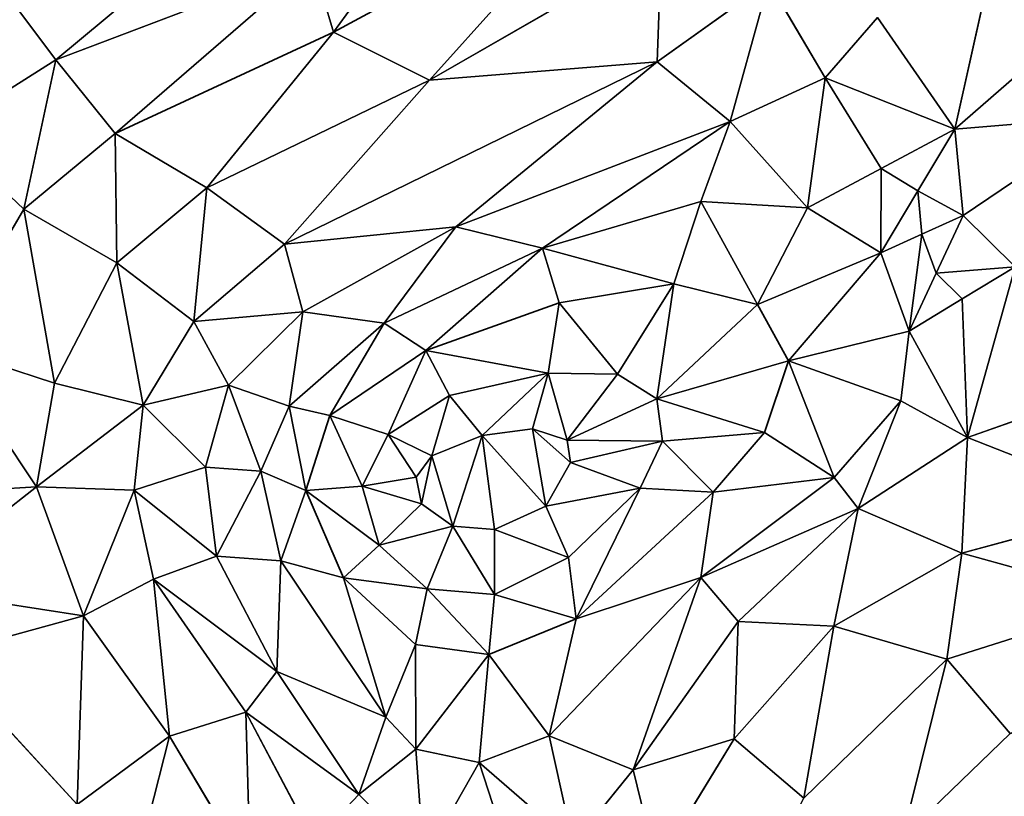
# Model space of a CAD drawing. Header units: feet. Extents: x 45583 to 45902, y 131989 to 132204.
# Tile 3 of 11: x 45663 to 45763, y 132037 to 132116. Entities that reach past the tile are written whole.
import ezdxf

# ---------------------------------------------------------------- set-up
doc = ezdxf.new("R2010")
doc.units = ezdxf.units.FT
doc.header["$MEASUREMENT"] = 0
doc.layers.add('C-TINN', color=182, linetype='Continuous')
doc.layers.add('C-Topo-Majr-E', color=34, linetype='Continuous', lineweight=35)
doc.layers.add('C-Topo-Minr-E', color=94, linetype='Continuous', lineweight=25)

msp = doc.modelspace()

# ---------------------------------------------------------------- linework, layer by layer
at = {"layer": 'C-TINN', "linetype": 'Continuous'}
for p, q in [((45722.503, 132129.162, 930), (45695.198, 132114.399, 930)), ((45695.198, 132114.399, 930), (45722.503, 132129.162, 930)), ((45722.503, 132129.162, 930), (45704.914, 132109.545, 931)), ((45704.914, 132109.545, 931), (45722.503, 132129.162, 930)), ((45695.198, 132114.399, 930), (45704.937, 132127.744, 929)), ((45704.937, 132127.744, 929), (45695.198, 132114.399, 930)), ((45762.852, 132126.037, 934), (45758.061, 132104.59, 934)), ((45758.061, 132104.59, 934), (45762.852, 132126.037, 934)), ((45667.108, 132111.606, 929), (45682.016, 132124.001, 928)), ((45682.016, 132124.001, 928), (45667.108, 132111.606, 929)), ((45728.371, 132123.067, 931), (45704.914, 132109.545, 931)), ((45704.914, 132109.545, 931), (45728.371, 132123.067, 931)), ((45728.371, 132123.067, 931), (45727.954, 132111.397, 932)), ((45727.954, 132111.397, 932), (45728.371, 132123.067, 931)), ((45693.124, 132121.465, 929), (45667.108, 132111.606, 929)), ((45667.108, 132111.606, 929), (45693.124, 132121.465, 929)), ((45673.108, 132104.134, 930), (45693.124, 132121.465, 929)), ((45693.124, 132121.465, 929), (45673.108, 132104.134, 930)), ((45695.198, 132114.399, 930), (45693.124, 132121.465, 929)), ((45693.124, 132121.465, 929), (45695.198, 132114.399, 930)), ((45739.243, 132119.477, 932), (45727.954, 132111.397, 932)), ((45727.954, 132111.397, 932), (45739.243, 132119.477, 932)), ((45739.243, 132119.477, 932), (45735.338, 132105.347, 933)), ((45735.338, 132105.347, 933), (45739.243, 132119.477, 932)), ((45739.243, 132119.477, 932), (45744.953, 132109.794, 933)), ((45744.953, 132109.794, 933), (45739.243, 132119.477, 932)), ((45662.616, 132117.564, 928), (45667.108, 132111.606, 929)), ((45667.108, 132111.606, 929), (45662.616, 132117.564, 928)), ((45750.22, 132115.876, 933), (45744.953, 132109.794, 933)), ((45744.953, 132109.794, 933), (45750.22, 132115.876, 933)), ((45750.22, 132115.876, 933), (45758.061, 132104.59, 934)), ((45758.061, 132104.59, 934), (45750.22, 132115.876, 933)), ((45770.803, 132115.719, 935), (45758.061, 132104.59, 934)), ((45758.061, 132104.59, 934), (45770.803, 132115.719, 935)), ((45695.198, 132114.399, 930), (45673.108, 132104.134, 930)), ((45673.108, 132104.134, 930), (45695.198, 132114.399, 930)), ((45695.198, 132114.399, 930), (45682.387, 132098.646, 931)), ((45682.387, 132098.646, 931), (45695.198, 132114.399, 930)), ((45695.198, 132114.399, 930), (45704.914, 132109.545, 931)), ((45704.914, 132109.545, 931), (45695.198, 132114.399, 930)), ((45667.108, 132111.606, 929), (45655.577, 132104.284, 929)), ((45655.577, 132104.284, 929), (45667.108, 132111.606, 929)), ((45663.89, 132096.492, 930), (45667.108, 132111.606, 929)), ((45667.108, 132111.606, 929), (45663.89, 132096.492, 930)), ((45673.108, 132104.134, 930), (45667.108, 132111.606, 929)), ((45667.108, 132111.606, 929), (45673.108, 132104.134, 930)), ((45727.954, 132111.397, 932), (45690.263, 132092.938, 932)), ((45690.263, 132092.938, 932), (45727.954, 132111.397, 932)), ((45704.914, 132109.545, 931), (45727.954, 132111.397, 932)), ((45727.954, 132111.397, 932), (45704.914, 132109.545, 931)), ((45727.954, 132111.397, 932), (45707.589, 132094.699, 933)), ((45707.589, 132094.699, 933), (45727.954, 132111.397, 932)), ((45735.338, 132105.347, 933), (45727.954, 132111.397, 932)), ((45727.954, 132111.397, 932), (45735.338, 132105.347, 933)), ((45704.914, 132109.545, 931), (45682.387, 132098.646, 931)), ((45682.387, 132098.646, 931), (45704.914, 132109.545, 931)), ((45704.914, 132109.545, 931), (45690.263, 132092.938, 932)), ((45690.263, 132092.938, 932), (45704.914, 132109.545, 931)), ((45744.953, 132109.794, 933), (45735.338, 132105.347, 933)), ((45735.338, 132105.347, 933), (45744.953, 132109.794, 933)), ((45744.953, 132109.794, 933), (45743.15, 132096.617, 934)), ((45743.15, 132096.617, 934), (45744.953, 132109.794, 933)), ((45750.606, 132100.604, 933.838), (45744.953, 132109.794, 933)), ((45758.061, 132104.59, 934), (45744.953, 132109.794, 933)), ((45744.953, 132109.794, 933), (45750.606, 132100.604, 933.838)), ((45744.953, 132109.794, 933), (45758.061, 132104.59, 934)), ((45735.338, 132105.347, 933), (45707.589, 132094.699, 933)), ((45707.589, 132094.699, 933), (45735.338, 132105.347, 933)), ((45716.35, 132092.542, 934), (45735.338, 132105.347, 933)), ((45735.338, 132105.347, 933), (45716.35, 132092.542, 934)), ((45732.36, 132097.254, 934), (45735.338, 132105.347, 933)), ((45735.338, 132105.347, 933), (45732.36, 132097.254, 934)), ((45743.15, 132096.617, 934), (45735.338, 132105.347, 933)), ((45735.338, 132105.347, 933), (45743.15, 132096.617, 934)), ((45773.796, 132105.92, 935), (45758.061, 132104.59, 934)), ((45758.061, 132104.59, 934), (45773.796, 132105.92, 935)), ((45773.796, 132105.92, 935), (45758.887, 132095.846, 934)), ((45758.887, 132095.846, 934), (45773.796, 132105.92, 935)), ((45663.89, 132096.492, 930), (45655.577, 132104.284, 929)), ((45655.577, 132104.284, 929), (45663.89, 132096.492, 930)), ((45758.061, 132104.59, 934), (45750.606, 132100.604, 933.838)), ((45750.606, 132100.604, 933.838), (45758.061, 132104.59, 934)), ((45754.313, 132098.332, 933.872), (45758.061, 132104.59, 934)), ((45758.061, 132104.59, 934), (45754.313, 132098.332, 933.872)), ((45758.061, 132104.59, 934), (45758.887, 132095.846, 934)), ((45758.887, 132095.846, 934), (45758.061, 132104.59, 934)), ((45673.108, 132104.134, 930), (45663.89, 132096.492, 930)), ((45663.89, 132096.492, 930), (45673.108, 132104.134, 930)), ((45682.387, 132098.646, 931), (45673.108, 132104.134, 930)), ((45673.108, 132104.134, 930), (45673.283, 132091.049, 931)), ((45673.108, 132104.134, 930), (45682.387, 132098.646, 931)), ((45673.283, 132091.049, 931), (45673.108, 132104.134, 930)), ((45743.15, 132096.617, 934), (45750.606, 132100.604, 933.838)), ((45750.606, 132100.604, 933.838), (45743.15, 132096.617, 934)), ((45750.566, 132092.073, 934), (45750.606, 132100.604, 933.838)), ((45750.606, 132100.604, 933.838), (45750.566, 132092.073, 934)), ((45754.313, 132098.332, 933.872), (45750.606, 132100.604, 933.838)), ((45750.606, 132100.604, 933.838), (45754.313, 132098.332, 933.872)), ((45682.387, 132098.646, 931), (45673.283, 132091.049, 931)), ((45673.283, 132091.049, 931), (45682.387, 132098.646, 931)), ((45682.387, 132098.646, 931), (45681.081, 132085.121, 932)), ((45681.081, 132085.121, 932), (45682.387, 132098.646, 931)), ((45682.387, 132098.646, 931), (45690.263, 132092.938, 932)), ((45690.263, 132092.938, 932), (45682.387, 132098.646, 931)), ((45754.313, 132098.332, 933.872), (45750.566, 132092.073, 934)), ((45750.566, 132092.073, 934), (45754.313, 132098.332, 933.872)), ((45754.726, 132093.96, 933.906), (45754.313, 132098.332, 933.872)), ((45754.313, 132098.332, 933.872), (45758.887, 132095.846, 934)), ((45758.887, 132095.846, 934), (45754.313, 132098.332, 933.872)), ((45754.313, 132098.332, 933.872), (45754.726, 132093.96, 933.906)), ((45732.36, 132097.254, 934), (45716.35, 132092.542, 934)), ((45716.35, 132092.542, 934), (45732.36, 132097.254, 934)), ((45729.624, 132088.929, 935), (45732.36, 132097.254, 934)), ((45732.36, 132097.254, 934), (45729.624, 132088.929, 935)), ((45738.104, 132086.855, 935), (45732.36, 132097.254, 934)), ((45732.36, 132097.254, 934), (45738.104, 132086.855, 935)), ((45743.15, 132096.617, 934), (45732.36, 132097.254, 934)), ((45732.36, 132097.254, 934), (45743.15, 132096.617, 934)), ((45663.89, 132096.492, 930), (45655.713, 132082.541, 930)), ((45655.713, 132082.541, 930), (45663.89, 132096.492, 930)), ((45673.283, 132091.049, 931), (45663.89, 132096.492, 930)), ((45663.89, 132096.492, 930), (45666.987, 132078.892, 931)), ((45663.89, 132096.492, 930), (45673.283, 132091.049, 931)), ((45666.987, 132078.892, 931), (45663.89, 132096.492, 930)), ((45738.104, 132086.855, 935), (45743.15, 132096.617, 934)), ((45743.15, 132096.617, 934), (45738.104, 132086.855, 935)), ((45750.566, 132092.073, 934), (45743.15, 132096.617, 934)), ((45743.15, 132096.617, 934), (45750.566, 132092.073, 934)), ((45758.887, 132095.846, 934), (45754.726, 132093.96, 933.906)), ((45754.726, 132093.96, 933.906), (45758.887, 132095.846, 934)), ((45756.159, 132090.005, 933.938), (45758.887, 132095.846, 934)), ((45758.887, 132095.846, 934), (45756.159, 132090.005, 933.938)), ((45758.887, 132095.846, 934), (45764.179, 132090.672, 934)), ((45764.179, 132090.672, 934), (45758.887, 132095.846, 934)), ((45690.263, 132092.938, 932), (45707.589, 132094.699, 933)), ((45707.589, 132094.699, 933), (45690.263, 132092.938, 932)), ((45707.589, 132094.699, 933), (45692.103, 132086.107, 933)), ((45692.103, 132086.107, 933), (45707.589, 132094.699, 933)), ((45700.34, 132084.968, 934), (45707.589, 132094.699, 933)), ((45707.589, 132094.699, 933), (45700.34, 132084.968, 934)), ((45716.35, 132092.542, 934), (45707.589, 132094.699, 933)), ((45707.589, 132094.699, 933), (45716.35, 132092.542, 934)), ((45750.566, 132092.073, 934), (45754.726, 132093.96, 933.906)), ((45754.726, 132093.96, 933.906), (45750.566, 132092.073, 934)), ((45753.431, 132084.163, 934), (45754.726, 132093.96, 933.906)), ((45754.726, 132093.96, 933.906), (45753.431, 132084.163, 934)), ((45756.159, 132090.005, 933.938), (45754.726, 132093.96, 933.906)), ((45754.726, 132093.96, 933.906), (45756.159, 132090.005, 933.938)), ((45690.263, 132092.938, 932), (45681.081, 132085.121, 932)), ((45681.081, 132085.121, 932), (45690.263, 132092.938, 932)), ((45690.263, 132092.938, 932), (45692.103, 132086.107, 933)), ((45692.103, 132086.107, 933), (45690.263, 132092.938, 932)), ((45716.35, 132092.542, 934), (45700.34, 132084.968, 934)), ((45700.34, 132084.968, 934), (45716.35, 132092.542, 934)), ((45704.529, 132082.188, 935), (45716.35, 132092.542, 934)), ((45716.35, 132092.542, 934), (45704.529, 132082.188, 935)), ((45718.029, 132087.028, 935), (45716.35, 132092.542, 934)), ((45729.624, 132088.929, 935), (45716.35, 132092.542, 934)), ((45716.35, 132092.542, 934), (45718.029, 132087.028, 935)), ((45716.35, 132092.542, 934), (45729.624, 132088.929, 935)), ((45738.104, 132086.855, 935), (45750.566, 132092.073, 934)), ((45750.566, 132092.073, 934), (45738.104, 132086.855, 935)), ((45741.22, 132081.151, 935), (45750.566, 132092.073, 934)), ((45750.566, 132092.073, 934), (45741.22, 132081.151, 935)), ((45753.431, 132084.163, 934), (45750.566, 132092.073, 934)), ((45750.566, 132092.073, 934), (45753.431, 132084.163, 934)), ((45673.283, 132091.049, 931), (45666.987, 132078.892, 931)), ((45666.987, 132078.892, 931), (45673.283, 132091.049, 931)), ((45681.081, 132085.121, 932), (45673.283, 132091.049, 931)), ((45673.283, 132091.049, 931), (45675.955, 132076.645, 932)), ((45673.283, 132091.049, 931), (45681.081, 132085.121, 932)), ((45675.955, 132076.645, 932), (45673.283, 132091.049, 931)), ((45756.159, 132090.005, 933.938), (45764.179, 132090.672, 934)), ((45764.179, 132090.672, 934), (45756.159, 132090.005, 933.938)), ((45764.179, 132090.672, 934), (45758.805, 132087.417, 933.742)), ((45758.805, 132087.417, 933.742), (45764.179, 132090.672, 934)), ((45759.338, 132073.403, 933), (45764.179, 132090.672, 934)), ((45764.179, 132090.672, 934), (45759.338, 132073.403, 933)), ((45753.431, 132084.163, 934), (45756.159, 132090.005, 933.938)), ((45756.159, 132090.005, 933.938), (45753.431, 132084.163, 934)), ((45758.805, 132087.417, 933.742), (45756.159, 132090.005, 933.938)), ((45756.159, 132090.005, 933.938), (45758.805, 132087.417, 933.742)), ((45718.029, 132087.028, 935), (45729.624, 132088.929, 935)), ((45729.624, 132088.929, 935), (45718.029, 132087.028, 935)), ((45723.949, 132079.797, 936), (45729.624, 132088.929, 935)), ((45729.624, 132088.929, 935), (45723.949, 132079.797, 936)), ((45729.624, 132088.929, 935), (45727.915, 132077.307, 936)), ((45727.915, 132077.307, 936), (45729.624, 132088.929, 935)), ((45729.624, 132088.929, 935), (45738.104, 132086.855, 935)), ((45738.104, 132086.855, 935), (45729.624, 132088.929, 935)), ((45758.805, 132087.417, 933.742), (45753.431, 132084.163, 934)), ((45753.431, 132084.163, 934), (45758.805, 132087.417, 933.742)), ((45759.338, 132073.403, 933), (45758.805, 132087.417, 933.742)), ((45758.805, 132087.417, 933.742), (45759.338, 132073.403, 933)), ((45704.529, 132082.188, 935), (45718.029, 132087.028, 935)), ((45718.029, 132087.028, 935), (45704.529, 132082.188, 935)), ((45716.923, 132079.91, 936), (45718.029, 132087.028, 935)), ((45718.029, 132087.028, 935), (45716.923, 132079.91, 936)), ((45718.029, 132087.028, 935), (45723.949, 132079.797, 936)), ((45723.949, 132079.797, 936), (45718.029, 132087.028, 935)), ((45727.915, 132077.307, 936), (45738.104, 132086.855, 935)), ((45738.104, 132086.855, 935), (45727.915, 132077.307, 936)), ((45738.104, 132086.855, 935), (45741.22, 132081.151, 935)), ((45741.22, 132081.151, 935), (45738.104, 132086.855, 935)), ((45692.103, 132086.107, 933), (45681.081, 132085.121, 932)), ((45681.081, 132085.121, 932), (45692.103, 132086.107, 933)), ((45692.103, 132086.107, 933), (45684.595, 132078.683, 933)), ((45684.595, 132078.683, 933), (45692.103, 132086.107, 933)), ((45690.733, 132076.553, 934), (45692.103, 132086.107, 933)), ((45692.103, 132086.107, 933), (45690.733, 132076.553, 934)), ((45700.34, 132084.968, 934), (45692.103, 132086.107, 933)), ((45692.103, 132086.107, 933), (45700.34, 132084.968, 934)), ((45681.081, 132085.121, 932), (45675.955, 132076.645, 932)), ((45675.955, 132076.645, 932), (45681.081, 132085.121, 932)), ((45681.081, 132085.121, 932), (45684.595, 132078.683, 933)), ((45684.595, 132078.683, 933), (45681.081, 132085.121, 932)), ((45700.34, 132084.968, 934), (45690.733, 132076.553, 934)), ((45690.733, 132076.553, 934), (45700.34, 132084.968, 934)), ((45694.838, 132075.621, 935), (45700.34, 132084.968, 934)), ((45700.34, 132084.968, 934), (45694.838, 132075.621, 935)), ((45704.529, 132082.188, 935), (45700.34, 132084.968, 934)), ((45700.34, 132084.968, 934), (45704.529, 132082.188, 935)), ((45741.22, 132081.151, 935), (45753.431, 132084.163, 934)), ((45753.431, 132084.163, 934), (45741.22, 132081.151, 935)), ((45752.588, 132077.094, 934), (45753.431, 132084.163, 934)), ((45753.431, 132084.163, 934), (45752.588, 132077.094, 934)), ((45753.431, 132084.163, 934), (45759.338, 132073.403, 933)), ((45759.338, 132073.403, 933), (45753.431, 132084.163, 934)), ((45666.987, 132078.892, 931), (45655.713, 132082.541, 930)), ((45655.713, 132082.541, 930), (45665.168, 132068.413, 931)), ((45655.713, 132082.541, 930), (45666.987, 132078.892, 931)), ((45665.168, 132068.413, 931), (45655.713, 132082.541, 930)), ((45694.838, 132075.621, 935), (45704.529, 132082.188, 935)), ((45704.529, 132082.188, 935), (45694.838, 132075.621, 935)), ((45700.719, 132073.686, 936), (45704.529, 132082.188, 935)), ((45704.529, 132082.188, 935), (45700.719, 132073.686, 936)), ((45704.529, 132082.188, 935), (45716.923, 132079.91, 936)), ((45704.529, 132082.188, 935), (45706.951, 132077.647, 936)), ((45716.923, 132079.91, 936), (45704.529, 132082.188, 935)), ((45706.951, 132077.647, 936), (45704.529, 132082.188, 935)), ((45727.915, 132077.307, 936), (45741.22, 132081.151, 935)), ((45741.22, 132081.151, 935), (45727.915, 132077.307, 936)), ((45741.22, 132081.151, 935), (45738.797, 132073.892, 935)), ((45738.797, 132073.892, 935), (45741.22, 132081.151, 935)), ((45741.22, 132081.151, 935), (45745.846, 132069.33, 934)), ((45752.588, 132077.094, 934), (45741.22, 132081.151, 935)), ((45745.846, 132069.33, 934), (45741.22, 132081.151, 935)), ((45741.22, 132081.151, 935), (45752.588, 132077.094, 934)), ((45706.951, 132077.647, 936), (45716.923, 132079.91, 936)), ((45716.923, 132079.91, 936), (45706.951, 132077.647, 936)), ((45710.237, 132073.58, 937), (45716.923, 132079.91, 936)), ((45716.923, 132079.91, 936), (45710.237, 132073.58, 937)), ((45715.336, 132074.259, 937), (45716.923, 132079.91, 936)), ((45716.923, 132079.91, 936), (45715.336, 132074.259, 937)), ((45716.923, 132079.91, 936), (45723.949, 132079.797, 936)), ((45718.849, 132073.127, 937), (45716.923, 132079.91, 936)), ((45723.949, 132079.797, 936), (45716.923, 132079.91, 936)), ((45716.923, 132079.91, 936), (45718.849, 132073.127, 937)), ((45718.849, 132073.127, 937), (45723.949, 132079.797, 936)), ((45723.949, 132079.797, 936), (45718.849, 132073.127, 937)), ((45723.949, 132079.797, 936), (45727.915, 132077.307, 936)), ((45727.915, 132077.307, 936), (45723.949, 132079.797, 936)), ((45666.987, 132078.892, 931), (45665.168, 132068.413, 931)), ((45665.168, 132068.413, 931), (45666.987, 132078.892, 931)), ((45675.955, 132076.645, 932), (45666.987, 132078.892, 931)), ((45666.987, 132078.892, 931), (45675.955, 132076.645, 932)), ((45684.595, 132078.683, 933), (45675.955, 132076.645, 932)), ((45675.955, 132076.645, 932), (45684.595, 132078.683, 933)), ((45684.595, 132078.683, 933), (45682.267, 132070.395, 933)), ((45682.267, 132070.395, 933), (45684.595, 132078.683, 933)), ((45687.868, 132069.989, 934), (45684.595, 132078.683, 933)), ((45690.733, 132076.553, 934), (45684.595, 132078.683, 933)), ((45684.595, 132078.683, 933), (45687.868, 132069.989, 934)), ((45684.595, 132078.683, 933), (45690.733, 132076.553, 934)), ((45700.719, 132073.686, 936), (45706.951, 132077.647, 936)), ((45706.951, 132077.647, 936), (45700.719, 132073.686, 936)), ((45705.138, 132071.543, 937), (45706.951, 132077.647, 936)), ((45706.951, 132077.647, 936), (45705.138, 132071.543, 937)), ((45710.237, 132073.58, 937), (45706.951, 132077.647, 936)), ((45706.951, 132077.647, 936), (45710.237, 132073.58, 937)), ((45718.849, 132073.127, 937), (45727.915, 132077.307, 936)), ((45727.915, 132077.307, 936), (45718.849, 132073.127, 937)), ((45727.915, 132077.307, 936), (45738.797, 132073.892, 935)), ((45738.797, 132073.892, 935), (45727.915, 132077.307, 936)), ((45727.915, 132077.307, 936), (45728.481, 132073.007, 936)), ((45728.481, 132073.007, 936), (45727.915, 132077.307, 936)), ((45759.338, 132073.403, 933), (45770.572, 132077.345, 933)), ((45770.572, 132077.345, 933), (45759.338, 132073.403, 933)), ((45675.955, 132076.645, 932), (45665.168, 132068.413, 931)), ((45665.168, 132068.413, 931), (45675.955, 132076.645, 932)), ((45675.955, 132076.645, 932), (45675.052, 132068.077, 932)), ((45675.052, 132068.077, 932), (45675.955, 132076.645, 932)), ((45675.955, 132076.645, 932), (45682.267, 132070.395, 933)), ((45682.267, 132070.395, 933), (45675.955, 132076.645, 932)), ((45690.733, 132076.553, 934), (45687.868, 132069.989, 934)), ((45687.868, 132069.989, 934), (45690.733, 132076.553, 934)), ((45692.415, 132068.016, 935), (45690.733, 132076.553, 934)), ((45694.838, 132075.621, 935), (45690.733, 132076.553, 934)), ((45690.733, 132076.553, 934), (45692.415, 132068.016, 935)), ((45690.733, 132076.553, 934), (45694.838, 132075.621, 935)), ((45745.846, 132069.33, 934), (45752.588, 132077.094, 934)), ((45752.588, 132077.094, 934), (45745.846, 132069.33, 934)), ((45752.588, 132077.094, 934), (45748.287, 132066.201, 933)), ((45748.287, 132066.201, 933), (45752.588, 132077.094, 934)), ((45752.588, 132077.094, 934), (45759.338, 132073.403, 933)), ((45759.338, 132073.403, 933), (45752.588, 132077.094, 934)), ((45692.415, 132068.016, 935), (45694.838, 132075.621, 935)), ((45694.838, 132075.621, 935), (45692.415, 132068.016, 935)), ((45698.112, 132068.48, 936), (45694.838, 132075.621, 935)), ((45694.838, 132075.621, 935), (45700.719, 132073.686, 936)), ((45694.838, 132075.621, 935), (45698.112, 132068.48, 936)), ((45700.719, 132073.686, 936), (45694.838, 132075.621, 935)), ((45698.112, 132068.48, 936), (45700.719, 132073.686, 936)), ((45700.719, 132073.686, 936), (45698.112, 132068.48, 936)), ((45703.551, 132069.393, 937), (45700.719, 132073.686, 936)), ((45705.138, 132071.543, 937), (45700.719, 132073.686, 936)), ((45700.719, 132073.686, 936), (45703.551, 132069.393, 937)), ((45700.719, 132073.686, 936), (45705.138, 132071.543, 937)), ((45705.138, 132071.543, 937), (45710.237, 132073.58, 937)), ((45710.237, 132073.58, 937), (45705.138, 132071.543, 937)), ((45707.291, 132064.414, 937), (45710.237, 132073.58, 937)), ((45710.237, 132073.58, 937), (45707.291, 132064.414, 937)), ((45710.237, 132073.58, 937), (45715.336, 132074.259, 937)), ((45715.336, 132074.259, 937), (45710.237, 132073.58, 937)), ((45710.237, 132073.58, 937), (45716.696, 132066.451, 937)), ((45710.237, 132073.58, 937), (45711.483, 132064.074, 937)), ((45716.696, 132066.451, 937), (45710.237, 132073.58, 937)), ((45711.483, 132064.074, 937), (45710.237, 132073.58, 937)), ((45716.696, 132066.451, 937), (45715.336, 132074.259, 937)), ((45715.336, 132074.259, 937), (45718.849, 132073.127, 937)), ((45715.336, 132074.259, 937), (45719.189, 132070.864, 937)), ((45718.849, 132073.127, 937), (45715.336, 132074.259, 937)), ((45715.336, 132074.259, 937), (45716.696, 132066.451, 937)), ((45719.189, 132070.864, 937), (45715.336, 132074.259, 937)), ((45738.797, 132073.892, 935), (45728.481, 132073.007, 936)), ((45728.481, 132073.007, 936), (45738.797, 132073.892, 935)), ((45738.797, 132073.892, 935), (45733.605, 132067.843, 935)), ((45733.605, 132067.843, 935), (45738.797, 132073.892, 935)), ((45738.797, 132073.892, 935), (45745.846, 132069.33, 934)), ((45745.846, 132069.33, 934), (45738.797, 132073.892, 935)), ((45748.287, 132066.201, 933), (45759.338, 132073.403, 933)), ((45759.338, 132073.403, 933), (45748.287, 132066.201, 933)), ((45758.773, 132061.701, 932), (45759.338, 132073.403, 933)), ((45759.338, 132073.403, 933), (45758.773, 132061.701, 932)), ((45759.338, 132073.403, 933), (45776.686, 132066.512, 932)), ((45776.686, 132066.512, 932), (45759.338, 132073.403, 933)), ((45719.189, 132070.864, 937), (45718.849, 132073.127, 937)), ((45718.849, 132073.127, 937), (45728.481, 132073.007, 936)), ((45718.849, 132073.127, 937), (45719.189, 132070.864, 937)), ((45728.481, 132073.007, 936), (45718.849, 132073.127, 937)), ((45719.189, 132070.864, 937), (45728.481, 132073.007, 936)), ((45728.481, 132073.007, 936), (45719.189, 132070.864, 937)), ((45728.481, 132073.007, 936), (45726.215, 132068.254, 936)), ((45726.215, 132068.254, 936), (45728.481, 132073.007, 936)), ((45728.481, 132073.007, 936), (45733.605, 132067.843, 935)), ((45733.605, 132067.843, 935), (45728.481, 132073.007, 936)), ((45705.138, 132071.543, 937), (45703.551, 132069.393, 937)), ((45703.551, 132069.393, 937), (45705.138, 132071.543, 937)), ((45704.118, 132066.677, 937), (45705.138, 132071.543, 937)), ((45705.138, 132071.543, 937), (45704.118, 132066.677, 937)), ((45707.291, 132064.414, 937), (45705.138, 132071.543, 937)), ((45705.138, 132071.543, 937), (45707.291, 132064.414, 937)), ((45682.267, 132070.395, 933), (45675.052, 132068.077, 932)), ((45675.052, 132068.077, 932), (45682.267, 132070.395, 933)), ((45687.868, 132069.989, 934), (45682.267, 132070.395, 933)), ((45682.267, 132070.395, 933), (45683.382, 132061.376, 933)), ((45682.267, 132070.395, 933), (45687.868, 132069.989, 934)), ((45683.382, 132061.376, 933), (45682.267, 132070.395, 933)), ((45716.696, 132066.451, 937), (45719.189, 132070.864, 937)), ((45719.189, 132070.864, 937), (45716.696, 132066.451, 937)), ((45719.189, 132070.864, 937), (45726.215, 132068.254, 936)), ((45726.215, 132068.254, 936), (45719.189, 132070.864, 937)), ((45687.868, 132069.989, 934), (45683.382, 132061.376, 933)), ((45683.382, 132061.376, 933), (45687.868, 132069.989, 934)), ((45692.415, 132068.016, 935), (45687.868, 132069.989, 934)), ((45687.868, 132069.989, 934), (45689.891, 132060.901, 934)), ((45687.868, 132069.989, 934), (45692.415, 132068.016, 935)), ((45689.891, 132060.901, 934), (45687.868, 132069.989, 934)), ((45703.551, 132069.393, 937), (45698.112, 132068.48, 936)), ((45698.112, 132068.48, 936), (45703.551, 132069.393, 937)), ((45704.118, 132066.677, 937), (45703.551, 132069.393, 937)), ((45703.551, 132069.393, 937), (45704.118, 132066.677, 937)), ((45732.364, 132059.232, 934), (45745.846, 132069.33, 934)), ((45745.846, 132069.33, 934), (45732.364, 132059.232, 934)), ((45733.605, 132067.843, 935), (45745.846, 132069.33, 934)), ((45745.846, 132069.33, 934), (45733.605, 132067.843, 935)), ((45745.846, 132069.33, 934), (45748.287, 132066.201, 933)), ((45748.287, 132066.201, 933), (45745.846, 132069.33, 934)), ((45665.168, 132068.413, 931), (45652.061, 132067.604, 930)), ((45652.061, 132067.604, 930), (45665.168, 132068.413, 931)), ((45665.168, 132068.413, 931), (45652.062, 132058.147, 930)), ((45652.062, 132058.147, 930), (45665.168, 132068.413, 931)), ((45665.168, 132068.413, 931), (45675.052, 132068.077, 932)), ((45675.052, 132068.077, 932), (45665.168, 132068.413, 931)), ((45665.168, 132068.413, 931), (45669.925, 132055.333, 931)), ((45669.925, 132055.333, 931), (45665.168, 132068.413, 931)), ((45692.415, 132068.016, 935), (45698.112, 132068.48, 936)), ((45698.112, 132068.48, 936), (45692.415, 132068.016, 935)), ((45699.812, 132062.483, 936), (45698.112, 132068.48, 936)), ((45704.118, 132066.677, 937), (45698.112, 132068.48, 936)), ((45698.112, 132068.48, 936), (45699.812, 132062.483, 936)), ((45698.112, 132068.48, 936), (45704.118, 132066.677, 937)), ((45675.052, 132068.077, 932), (45669.925, 132055.333, 931)), ((45669.925, 132055.333, 931), (45675.052, 132068.077, 932)), ((45675.052, 132068.077, 932), (45683.382, 132061.376, 933)), ((45683.382, 132061.376, 933), (45675.052, 132068.077, 932)), ((45675.052, 132068.077, 932), (45677.009, 132059.057, 932)), ((45677.009, 132059.057, 932), (45675.052, 132068.077, 932)), ((45692.415, 132068.016, 935), (45689.891, 132060.901, 934)), ((45689.891, 132060.901, 934), (45692.415, 132068.016, 935)), ((45696.222, 132059.202, 935), (45692.415, 132068.016, 935)), ((45699.812, 132062.483, 936), (45692.415, 132068.016, 935)), ((45692.415, 132068.016, 935), (45696.222, 132059.202, 935)), ((45692.415, 132068.016, 935), (45699.812, 132062.483, 936)), ((45716.696, 132066.451, 937), (45726.215, 132068.254, 936)), ((45726.215, 132068.254, 936), (45716.696, 132066.451, 937)), ((45726.215, 132068.254, 936), (45718.963, 132061.238, 936)), ((45718.963, 132061.238, 936), (45726.215, 132068.254, 936)), ((45726.215, 132068.254, 936), (45719.759, 132055.054, 935)), ((45719.759, 132055.054, 935), (45726.215, 132068.254, 936)), ((45733.605, 132067.843, 935), (45719.759, 132055.054, 935)), ((45719.759, 132055.054, 935), (45733.605, 132067.843, 935)), ((45733.605, 132067.843, 935), (45726.215, 132068.254, 936)), ((45726.215, 132068.254, 936), (45733.605, 132067.843, 935)), ((45733.605, 132067.843, 935), (45732.364, 132059.232, 934)), ((45732.364, 132059.232, 934), (45733.605, 132067.843, 935)), ((45699.812, 132062.483, 936), (45704.118, 132066.677, 937)), ((45704.118, 132066.677, 937), (45699.812, 132062.483, 936)), ((45704.118, 132066.677, 937), (45707.291, 132064.414, 937)), ((45707.291, 132064.414, 937), (45704.118, 132066.677, 937)), ((45711.483, 132064.074, 937), (45716.696, 132066.451, 937)), ((45716.696, 132066.451, 937), (45711.483, 132064.074, 937)), ((45716.696, 132066.451, 937), (45718.963, 132061.238, 936)), ((45718.963, 132061.238, 936), (45716.696, 132066.451, 937)), ((45758.773, 132061.701, 932), (45776.686, 132066.512, 932)), ((45776.686, 132066.512, 932), (45758.773, 132061.701, 932)), ((45732.364, 132059.232, 934), (45748.287, 132066.201, 933)), ((45748.287, 132066.201, 933), (45732.364, 132059.232, 934)), ((45736.142, 132054.779, 933), (45748.287, 132066.201, 933)), ((45748.287, 132066.201, 933), (45736.142, 132054.779, 933)), ((45745.817, 132054.313, 932), (45748.287, 132066.201, 933)), ((45748.287, 132066.201, 933), (45745.817, 132054.313, 932)), ((45748.287, 132066.201, 933), (45758.773, 132061.701, 932)), ((45758.773, 132061.701, 932), (45748.287, 132066.201, 933)), ((45699.812, 132062.483, 936), (45707.291, 132064.414, 937)), ((45707.291, 132064.414, 937), (45699.812, 132062.483, 936)), ((45707.291, 132064.414, 937), (45704.685, 132058.069, 936)), ((45704.685, 132058.069, 936), (45707.291, 132064.414, 937)), ((45707.291, 132064.414, 937), (45711.483, 132064.074, 937)), ((45711.483, 132064.074, 937), (45707.291, 132064.414, 937)), ((45707.291, 132064.414, 937), (45711.484, 132057.503, 936)), ((45711.484, 132057.503, 936), (45707.291, 132064.414, 937)), ((45711.483, 132064.074, 937), (45718.963, 132061.238, 936)), ((45711.483, 132064.074, 937), (45711.484, 132057.503, 936)), ((45718.963, 132061.238, 936), (45711.483, 132064.074, 937)), ((45711.484, 132057.503, 936), (45711.483, 132064.074, 937)), ((45696.222, 132059.202, 935), (45699.812, 132062.483, 936)), ((45699.812, 132062.483, 936), (45696.222, 132059.202, 935)), ((45704.685, 132058.069, 936), (45699.812, 132062.483, 936)), ((45699.812, 132062.483, 936), (45704.685, 132058.069, 936)), ((45683.382, 132061.376, 933), (45677.009, 132059.057, 932)), ((45677.009, 132059.057, 932), (45683.382, 132061.376, 933)), ((45689.891, 132060.901, 934), (45683.382, 132061.376, 933)), ((45683.382, 132061.376, 933), (45689.462, 132049.718, 933)), ((45683.382, 132061.376, 933), (45689.891, 132060.901, 934)), ((45689.462, 132049.718, 933), (45683.382, 132061.376, 933)), ((45745.817, 132054.313, 932), (45758.773, 132061.701, 932)), ((45758.773, 132061.701, 932), (45745.817, 132054.313, 932)), ((45757.249, 132050.962, 931), (45758.773, 132061.701, 932)), ((45758.773, 132061.701, 932), (45757.249, 132050.962, 931)), ((45758.773, 132061.701, 932), (45775.965, 132056.91, 931)), ((45775.965, 132056.91, 931), (45758.773, 132061.701, 932)), ((45689.891, 132060.901, 934), (45689.462, 132049.718, 933)), ((45689.462, 132049.718, 933), (45689.891, 132060.901, 934)), ((45696.222, 132059.202, 935), (45689.891, 132060.901, 934)), ((45689.891, 132060.901, 934), (45700.508, 132045.081, 934)), ((45689.891, 132060.901, 934), (45696.222, 132059.202, 935)), ((45700.508, 132045.081, 934), (45689.891, 132060.901, 934)), ((45718.963, 132061.238, 936), (45711.484, 132057.503, 936)), ((45711.484, 132057.503, 936), (45718.963, 132061.238, 936)), ((45719.759, 132055.054, 935), (45718.963, 132061.238, 936)), ((45718.963, 132061.238, 936), (45719.759, 132055.054, 935)), ((45669.925, 132055.333, 931), (45677.009, 132059.057, 932)), ((45677.009, 132059.057, 932), (45669.925, 132055.333, 931)), ((45677.009, 132059.057, 932), (45689.462, 132049.718, 933)), ((45689.462, 132049.718, 933), (45677.009, 132059.057, 932)), ((45677.009, 132059.057, 932), (45686.343, 132045.588, 932)), ((45677.009, 132059.057, 932), (45678.6, 132043.177, 931)), ((45686.343, 132045.588, 932), (45677.009, 132059.057, 932)), ((45678.6, 132043.177, 931), (45677.009, 132059.057, 932)), ((45703.491, 132052.461, 935), (45696.222, 132059.202, 935)), ((45696.222, 132059.202, 935), (45700.508, 132045.081, 934)), ((45704.685, 132058.069, 936), (45696.222, 132059.202, 935)), ((45696.222, 132059.202, 935), (45703.491, 132052.461, 935)), ((45700.508, 132045.081, 934), (45696.222, 132059.202, 935)), ((45696.222, 132059.202, 935), (45704.685, 132058.069, 936)), ((45717.02, 132043.202, 934), (45732.364, 132059.232, 934)), ((45732.364, 132059.232, 934), (45717.02, 132043.202, 934)), ((45719.759, 132055.054, 935), (45732.364, 132059.232, 934)), ((45732.364, 132059.232, 934), (45719.759, 132055.054, 935)), ((45732.364, 132059.232, 934), (45725.507, 132039.776, 933)), ((45725.507, 132039.776, 933), (45732.364, 132059.232, 934)), ((45732.364, 132059.232, 934), (45736.142, 132054.779, 933)), ((45736.142, 132054.779, 933), (45732.364, 132059.232, 934)), ((45652.062, 132058.147, 930), (45669.925, 132055.333, 931)), ((45669.925, 132055.333, 931), (45652.062, 132058.147, 930)), ((45703.491, 132052.461, 935), (45704.685, 132058.069, 936)), ((45704.685, 132058.069, 936), (45703.491, 132052.461, 935)), ((45710.933, 132051.424, 935), (45704.685, 132058.069, 936)), ((45711.484, 132057.503, 936), (45704.685, 132058.069, 936)), ((45704.685, 132058.069, 936), (45710.933, 132051.424, 935)), ((45704.685, 132058.069, 936), (45711.484, 132057.503, 936)), ((45711.484, 132057.503, 936), (45710.933, 132051.424, 935)), ((45710.933, 132051.424, 935), (45711.484, 132057.503, 936)), ((45719.759, 132055.054, 935), (45711.484, 132057.503, 936)), ((45711.484, 132057.503, 936), (45719.759, 132055.054, 935)), ((45775.965, 132056.91, 931), (45757.249, 132050.962, 931)), ((45757.249, 132050.962, 931), (45775.965, 132056.91, 931)), ((45669.925, 132055.333, 931), (45655.366, 132051.373, 930)), ((45655.366, 132051.373, 930), (45669.925, 132055.333, 931)), ((45669.925, 132055.333, 931), (45669.279, 132036.263, 930)), ((45669.279, 132036.263, 930), (45669.925, 132055.333, 931)), ((45669.925, 132055.333, 931), (45678.6, 132043.177, 931)), ((45678.6, 132043.177, 931), (45669.925, 132055.333, 931)), ((45719.759, 132055.054, 935), (45710.933, 132051.424, 935)), ((45710.933, 132051.424, 935), (45719.759, 132055.054, 935)), ((45719.759, 132055.054, 935), (45717.02, 132043.202, 934)), ((45717.02, 132043.202, 934), (45719.759, 132055.054, 935)), ((45725.507, 132039.776, 933), (45736.142, 132054.779, 933)), ((45736.142, 132054.779, 933), (45725.507, 132039.776, 933)), ((45735.732, 132042.889, 932), (45736.142, 132054.779, 933)), ((45736.142, 132054.779, 933), (45735.732, 132042.889, 932)), ((45736.142, 132054.779, 933), (45745.817, 132054.313, 932)), ((45745.817, 132054.313, 932), (45736.142, 132054.779, 933)), ((45735.732, 132042.889, 932), (45745.817, 132054.313, 932)), ((45745.817, 132054.313, 932), (45735.732, 132042.889, 932)), ((45742.768, 132036.893, 931), (45745.817, 132054.313, 932)), ((45745.817, 132054.313, 932), (45742.768, 132036.893, 931)), ((45745.817, 132054.313, 932), (45757.249, 132050.962, 931)), ((45757.249, 132050.962, 931), (45745.817, 132054.313, 932)), ((45700.508, 132045.081, 934), (45703.491, 132052.461, 935)), ((45703.491, 132052.461, 935), (45700.508, 132045.081, 934)), ((45703.491, 132052.461, 935), (45710.933, 132051.424, 935)), ((45703.491, 132052.461, 935), (45703.538, 132041.856, 934)), ((45710.933, 132051.424, 935), (45703.491, 132052.461, 935)), ((45703.538, 132041.856, 934), (45703.491, 132052.461, 935)), ((45655.366, 132051.373, 930), (45669.279, 132036.263, 930)), ((45669.279, 132036.263, 930), (45655.366, 132051.373, 930)), ((45703.538, 132041.856, 934), (45710.933, 132051.424, 935)), ((45710.933, 132051.424, 935), (45703.538, 132041.856, 934)), ((45710.933, 132051.424, 935), (45709.942, 132040.509, 934)), ((45709.942, 132040.509, 934), (45710.933, 132051.424, 935)), ((45710.933, 132051.424, 935), (45717.02, 132043.202, 934)), ((45717.02, 132043.202, 934), (45710.933, 132051.424, 935)), ((45757.249, 132050.962, 931), (45742.768, 132036.893, 931)), ((45742.768, 132036.893, 931), (45757.249, 132050.962, 931)), ((45752.75, 132032.92, 930), (45757.249, 132050.962, 931)), ((45757.249, 132050.962, 931), (45752.75, 132032.92, 930)), ((45763.655, 132043.455, 930), (45757.249, 132050.962, 931)), ((45757.249, 132050.962, 931), (45763.655, 132043.455, 930)), ((45689.462, 132049.718, 933), (45686.343, 132045.588, 932)), ((45686.343, 132045.588, 932), (45689.462, 132049.718, 933)), ((45689.462, 132049.718, 933), (45700.508, 132045.081, 934)), ((45700.508, 132045.081, 934), (45689.462, 132049.718, 933)), ((45689.462, 132049.718, 933), (45697.762, 132037.286, 933)), ((45697.762, 132037.286, 933), (45689.462, 132049.718, 933)), ((45678.6, 132043.177, 931), (45686.343, 132045.588, 932)), ((45686.343, 132045.588, 932), (45678.6, 132043.177, 931)), ((45686.343, 132045.588, 932), (45697.762, 132037.286, 933)), ((45697.762, 132037.286, 933), (45686.343, 132045.588, 932)), ((45686.343, 132045.588, 932), (45693.267, 132032.51, 932)), ((45686.343, 132045.588, 932), (45686.791, 132029.422, 931)), ((45693.267, 132032.51, 932), (45686.343, 132045.588, 932)), ((45686.791, 132029.422, 931), (45686.343, 132045.588, 932)), ((45700.508, 132045.081, 934), (45697.762, 132037.286, 933)), ((45697.762, 132037.286, 933), (45700.508, 132045.081, 934)), ((45700.508, 132045.081, 934), (45703.538, 132041.856, 934)), ((45703.538, 132041.856, 934), (45700.508, 132045.081, 934)), ((45763.655, 132043.455, 930), (45752.75, 132032.92, 930)), ((45752.75, 132032.92, 930), (45763.655, 132043.455, 930)), ((45669.279, 132036.263, 930), (45678.6, 132043.177, 931)), ((45678.6, 132043.177, 931), (45669.279, 132036.263, 930)), ((45678.6, 132043.177, 931), (45674.149, 132025.669, 930)), ((45674.149, 132025.669, 930), (45678.6, 132043.177, 931)), ((45678.6, 132043.177, 931), (45686.791, 132029.422, 931)), ((45686.791, 132029.422, 931), (45678.6, 132043.177, 931)), ((45709.942, 132040.509, 934), (45717.02, 132043.202, 934)), ((45717.02, 132043.202, 934), (45709.942, 132040.509, 934)), ((45717.02, 132043.202, 934), (45725.507, 132039.776, 933)), ((45717.02, 132043.202, 934), (45719.434, 132032.296, 933)), ((45725.507, 132039.776, 933), (45717.02, 132043.202, 934)), ((45719.434, 132032.296, 933), (45717.02, 132043.202, 934)), ((45725.507, 132039.776, 933), (45735.732, 132042.889, 932)), ((45735.732, 132042.889, 932), (45725.507, 132039.776, 933)), ((45727.9, 132030.092, 932), (45735.732, 132042.889, 932)), ((45735.732, 132042.889, 932), (45727.9, 132030.092, 932)), ((45742.768, 132036.893, 931), (45735.732, 132042.889, 932)), ((45735.732, 132042.889, 932), (45742.768, 132036.893, 931)), ((45703.538, 132041.856, 934), (45697.762, 132037.286, 933)), ((45697.762, 132037.286, 933), (45703.538, 132041.856, 934)), ((45703.538, 132041.856, 934), (45709.942, 132040.509, 934)), ((45709.942, 132040.509, 934), (45703.538, 132041.856, 934)), ((45703.538, 132041.856, 934), (45704.34, 132030.716, 933)), ((45704.34, 132030.716, 933), (45703.538, 132041.856, 934)), ((45709.942, 132040.509, 934), (45704.34, 132030.716, 933)), ((45704.34, 132030.716, 933), (45709.942, 132040.509, 934)), ((45709.942, 132040.509, 934), (45719.434, 132032.296, 933)), ((45709.942, 132040.509, 934), (45713.463, 132029.769, 933)), ((45719.434, 132032.296, 933), (45709.942, 132040.509, 934)), ((45713.463, 132029.769, 933), (45709.942, 132040.509, 934)), ((45719.434, 132032.296, 933), (45725.507, 132039.776, 933)), ((45725.507, 132039.776, 933), (45719.434, 132032.296, 933)), ((45727.9, 132030.092, 932), (45725.507, 132039.776, 933)), ((45725.507, 132039.776, 933), (45727.9, 132030.092, 932)), ((45697.762, 132037.286, 933), (45693.267, 132032.51, 932)), ((45693.267, 132032.51, 932), (45697.762, 132037.286, 933)), ((45697.762, 132037.286, 933), (45704.34, 132030.716, 933)), ((45704.34, 132030.716, 933), (45697.762, 132037.286, 933))]:
    msp.add_line(p, q, dxfattribs=at)
at = {"layer": 'C-Topo-Majr-E', "elevation": 930}
for points in [[(45679.714, 131991.975), (45677.279, 132004.132), (45674.149, 132025.669), (45669.279, 132036.263), (45655.366, 132051.373), (45652.062, 132058.147), (45652.061, 132067.604), (45655.713, 132082.541), (45663.89, 132096.492), (45673.108, 132104.134), (45695.198, 132114.399), (45722.503, 132129.162), (45728.419, 132135.458), (45729.288, 132146.226), (45727.202, 132159.797), (45720.941, 132164.66), (45702.332, 132171.117), (45698.68, 132177.891), (45700.071, 132190.071), (45702.854, 132195.281)], [(45738.049, 131991.336), (45740.775, 132001.517), (45745.161, 132017.971), (45752.75, 132032.92), (45763.655, 132043.455), (45775.635, 132047.502), (45789.386, 132045.134), (45796.393, 132040.278), (45804.572, 132029.742), (45813.123, 132018.948), (45820.946, 132014.923), (45829.718, 132014.449), (45838.972, 132020.139), (45846.68, 132028.199), (45858.538, 132039.939), (45872.791, 132049.186), (45886.186, 132055.224), (45892.706, 132057.354), (45897.566, 132058.538)]]:
    msp.add_lwpolyline(points, dxfattribs=at)
at = {"layer": 'C-Topo-Majr-E', "linetype": 'Continuous', "elevation": 930}
for points in [[(45702.854, 132195.281), (45700.071, 132190.071), (45698.68, 132177.891), (45702.332, 132171.117), (45720.941, 132164.66), (45727.202, 132159.797), (45729.288, 132146.226), (45728.419, 132135.458), (45722.503, 132129.162), (45695.198, 132114.399), (45673.108, 132104.134), (45663.89, 132096.492), (45655.713, 132082.541), (45652.061, 132067.604), (45652.062, 132058.147), (45655.366, 132051.373), (45669.279, 132036.263), (45674.149, 132025.669), (45677.279, 132004.132), (45679.714, 131991.975)], [(45738.049, 131991.336), (45740.775, 132001.517), (45745.161, 132017.971), (45752.75, 132032.92), (45763.655, 132043.455), (45775.635, 132047.502), (45789.386, 132045.134), (45796.393, 132040.278), (45804.572, 132029.742), (45813.123, 132018.948), (45820.946, 132014.923), (45829.718, 132014.449), (45838.972, 132020.139), (45846.68, 132028.199), (45858.538, 132039.939), (45872.791, 132049.186), (45886.186, 132055.224), (45892.706, 132057.354), (45897.566, 132058.538)]]:
    msp.add_lwpolyline(points, dxfattribs=at)
at = {"layer": 'C-Topo-Majr-E', "elevation": 935}
msp.add_lwpolyline([(45710.933, 132051.424), (45703.491, 132052.461), (45696.222, 132059.202), (45692.415, 132068.016), (45694.838, 132075.621), (45704.529, 132082.188), (45718.029, 132087.028), (45729.624, 132088.929), (45738.104, 132086.855), (45741.22, 132081.151), (45738.797, 132073.892), (45733.605, 132067.843), (45719.759, 132055.054)], close=True, dxfattribs=at)
at = {"layer": 'C-Topo-Minr-E'}
for points, elevation in [([(45695.218, 132195.185), (45687.025, 132179.582), (45685.41, 132169.641), (45687.828, 132164.61), (45694.076, 132160.903), (45707.032, 132156.526), (45713.704, 132151.382), (45714.654, 132144.349), (45712.749, 132135.355), (45704.937, 132127.744), (45693.124, 132121.465), (45667.108, 132111.606), (45655.577, 132104.284), (45644.335, 132085.256), (45637.287, 132065.791), (45639.192, 132052.472), (45643.58, 132046.183), (45660.746, 132028.857), (45663.026, 132002.762), (45660.534, 131991.513)], 929), ([(45746.174, 132194.063), (45747.991, 132189.608), (45759.225, 132180.699), (45765.007, 132167.996), (45766.659, 132155.622), (45765.665, 132141.892), (45762.852, 132126.037), (45758.061, 132104.59), (45758.887, 132095.846), (45764.179, 132090.672), (45772.274, 132088.032), (45790.777, 132085.722), (45812.943, 132086.054), (45852.614, 132090.68), (45888.501, 132093.164), (45895.77, 132093.659)], 934), ([(45728.371, 132123.067), (45704.914, 132109.545), (45682.387, 132098.646), (45673.283, 132091.049), (45666.987, 132078.892), (45665.168, 132068.413), (45669.925, 132055.333), (45678.6, 132043.177), (45686.791, 132029.422), (45690.278, 132018.338), (45693.681, 132004.745), (45698.927, 131998.373), (45705.591, 131995.399), (45717.218, 131996.249), (45725.158, 132002.762), (45733.977, 132020.185), (45742.768, 132036.893), (45757.249, 132050.962), (45775.965, 132056.91)], 931), ([(45739.243, 132119.477), (45727.954, 132111.397), (45690.263, 132092.938), (45681.081, 132085.121), (45675.955, 132076.645), (45675.052, 132068.077), (45677.009, 132059.057), (45686.343, 132045.588), (45693.267, 132032.51), (45699.142, 132023.006), (45707.271, 132018.797), (45715.851, 132018.797), (45722.775, 132022.254), (45727.9, 132030.092), (45735.732, 132042.889), (45745.817, 132054.313), (45758.773, 132061.701), (45776.686, 132066.512)], 932), ([(45750.22, 132115.876), (45744.953, 132109.794), (45735.338, 132105.347), (45707.589, 132094.699), (45692.103, 132086.107), (45684.595, 132078.683), (45682.267, 132070.395), (45683.382, 132061.376), (45689.462, 132049.718), (45697.762, 132037.286), (45704.34, 132030.716), (45713.463, 132029.769), (45719.434, 132032.296), (45725.507, 132039.776), (45736.142, 132054.779), (45748.287, 132066.201), (45759.338, 132073.403), (45770.572, 132077.345)], 933)]:
    msp.add_lwpolyline(points, dxfattribs=dict(at, elevation=elevation))
at = {"layer": 'C-Topo-Minr-E', "linetype": 'Continuous'}
for points, elevation in [([(45744.817, 132194.942), (45746.174, 132194.063), (45747.991, 132189.608), (45759.225, 132180.699), (45765.007, 132167.996), (45766.659, 132155.622), (45765.665, 132141.892), (45762.852, 132126.037), (45758.061, 132104.59), (45758.887, 132095.846), (45764.179, 132090.672), (45772.274, 132088.032), (45790.777, 132085.722), (45812.943, 132086.054), (45852.614, 132090.68), (45888.501, 132093.164), (45895.77, 132093.659), (45896.349, 132094.608)], 934), ([(45739.243, 132119.477), (45727.954, 132111.397), (45690.263, 132092.938), (45681.081, 132085.121), (45675.955, 132076.645), (45675.052, 132068.077), (45677.009, 132059.057), (45686.343, 132045.588), (45693.267, 132032.51), (45699.142, 132023.006), (45707.271, 132018.797), (45715.851, 132018.797), (45722.775, 132022.254), (45727.9, 132030.092), (45735.732, 132042.889), (45745.817, 132054.313), (45758.773, 132061.701), (45776.686, 132066.512)], 932)]:
    msp.add_lwpolyline(points, dxfattribs=dict(at, elevation=elevation))
at = {"layer": 'C-Topo-Minr-E'}
for points, elevation in [([(45700.508, 132045.081), (45689.891, 132060.901), (45687.868, 132069.989), (45690.733, 132076.553), (45700.34, 132084.968), (45716.35, 132092.542), (45732.36, 132097.254), (45743.15, 132096.617), (45750.566, 132092.073), (45753.431, 132084.163), (45752.588, 132077.094), (45745.846, 132069.33), (45732.364, 132059.232), (45717.02, 132043.202), (45709.942, 132040.509), (45703.538, 132041.856)], 934), ([(45704.685, 132058.069), (45699.812, 132062.483), (45698.112, 132068.48), (45700.719, 132073.686), (45706.951, 132077.647), (45716.923, 132079.91), (45723.949, 132079.797), (45727.915, 132077.307), (45728.481, 132073.007), (45726.215, 132068.254), (45718.963, 132061.238), (45711.484, 132057.503)], 936), ([(45707.291, 132064.414), (45704.118, 132066.677), (45703.551, 132069.393), (45705.138, 132071.543), (45710.237, 132073.58), (45715.336, 132074.259), (45718.849, 132073.127), (45719.189, 132070.864), (45716.696, 132066.451), (45711.483, 132064.074)], 937)]:
    msp.add_lwpolyline(points, close=True, dxfattribs=dict(at, elevation=elevation))
at = {"layer": 'C-Topo-Minr-E', "linetype": 'Continuous'}
for points, elevation in [([(45753.431, 132084.163), (45750.566, 132092.073), (45743.15, 132096.617), (45732.36, 132097.254), (45716.35, 132092.542), (45700.34, 132084.968), (45690.733, 132076.553), (45687.868, 132069.989), (45689.891, 132060.901), (45700.508, 132045.081), (45703.538, 132041.856), (45709.942, 132040.509), (45717.02, 132043.202), (45732.364, 132059.232), (45745.846, 132069.33), (45752.588, 132077.094), (45753.431, 132084.163)], 934), ([(45699.812, 132062.483), (45704.685, 132058.069), (45711.484, 132057.503), (45718.963, 132061.238), (45726.215, 132068.254), (45728.481, 132073.007), (45727.915, 132077.307), (45723.949, 132079.797), (45716.923, 132079.91), (45706.951, 132077.647), (45700.719, 132073.686), (45698.112, 132068.48), (45699.812, 132062.483)], 936)]:
    msp.add_lwpolyline(points, close=True, dxfattribs=dict(at, elevation=elevation))

doc.saveas('drawing.dxf')
